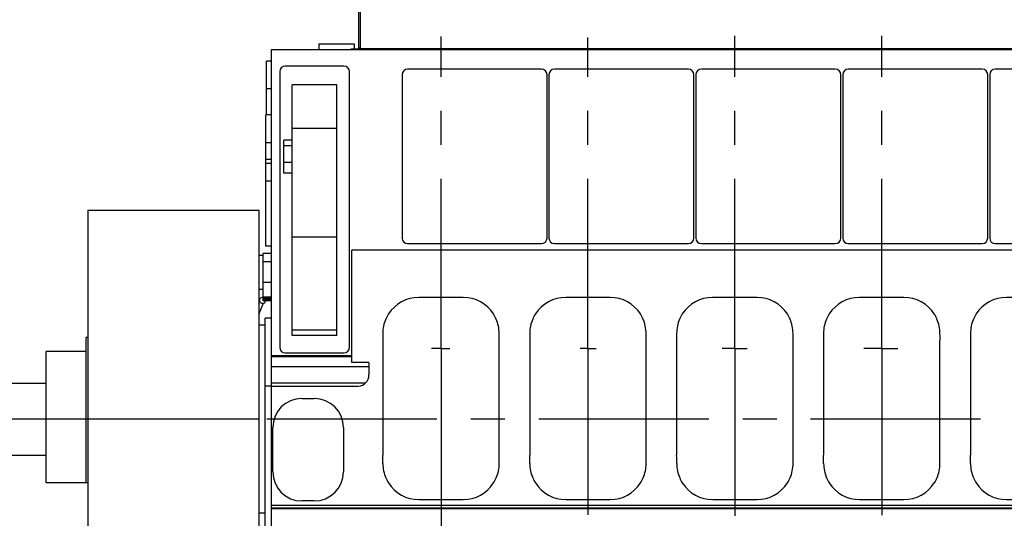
# Model space of a CAD drawing. Header units: millimetres. Extents: x 0 to 1189, y 0 to 841.
# Tile 4 of 136: x 224 to 366, y 262 to 334. Entities that reach past the tile are written whole.
import ezdxf
from ezdxf.enums import TextEntityAlignment as Align

# ---------------------------------------------------------------- set-up
doc = ezdxf.new("R2010")
doc.units = ezdxf.units.MM
doc.header["$LTSCALE"] = 65.395
doc.linetypes.add('CENTER', pattern=[0.6, 0.375, -0.075, 0.075, -0.075])
doc.layers.get('0').update_dxf_attribs({"linetype": 'CONTINUOUS'})
for name, color, linetype in [('1907_040000_TLKGS_KS_V_ABL553', 7, 'CONTINUOUS'), ('1907_041000_TLKGS_KS_V_ABL554', 7, 'CONTINUOUS'), ('1907_116500_06_SIMPLE1_B#AF0_ABL583', 7, 'CONTINUOUS'), ('1907_116500_06_SIMPLE1_T2_B_PBL584', 7, 'CONTINUOUS'), ('1907_733000_06_SIMPLE1_A_ABL598', 7, 'CONTINUOUS'), ('1907_733000_06_SIMPLE1_T2_A_PBL599', 7, 'CONTINUOUS'), ('1907_734000_04_SIMPLE1_C_ABL555', 7, 'CONTINUOUS'), ('1907_734000_04_SIMPLE1_T1_C_PBL556', 7, 'CONTINUOUS'), ('1997_000000_TLKGS_MARKETING_ABL548', 7, 'CONTINUOUS'), ('1997_030000_TLKGS_V_ABL549', 7, 'CONTINUOUS'), ('1997_100000_TLKGS_V_ABL550', 7, 'CONTINUOUS'), ('1997_111000_12_SIMPLE1_D_ABL551', 7, 'CONTINUOUS'), ('1997_111000_12_SIMPLE1_T1_D_PBL552', 7, 'CONTINUOUS'), ('1997_111200_08_SIMPLE1_A_ABL560', 7, 'CONTINUOUS'), ('1997_111200_08_SIMPLE1_T10_A_PBL562', 7, 'CONTINUOUS'), ('1997_111200_08_SIMPLE1_T12_A_PBL582', 7, 'CONTINUOUS'), ('1997_111200_08_SIMPLE1_T12_A_PBL661', 7, 'CONTINUOUS'), ('1997_111200_08_SIMPLE1_T12_A_PBL662', 7, 'CONTINUOUS'), ('1997_111200_08_SIMPLE1_T12_A_PBL663', 7, 'CONTINUOUS'), ('1997_111200_08_SIMPLE1_T12_A_PBL664', 7, 'CONTINUOUS'), ('1997_111200_08_SIMPLE1_T1_A_PBL563', 7, 'CONTINUOUS'), ('1997_111200_08_SIMPLE1_T2_A_PBL561', 7, 'CONTINUOUS'), ('1997_111200_08_SIMPLE1_T6_A_PBL658', 7, 'CONTINUOUS'), ('1997_111200_08_SIMPLE1_T6_A_PBL674', 7, 'CONTINUOUS'), ('1997_111200_08_SIMPLE1_T6_A_PBL689', 7, 'CONTINUOUS'), ('1997_111200_08_SIMPLE1_T6_A_PBL690', 7, 'CONTINUOUS'), ('1997_111200_08_SIMPLE1_T7_A_PBL657', 7, 'CONTINUOUS'), ('1997_111200_08_SIMPLE1_T7_A_PBL673', 7, 'CONTINUOUS'), ('1997_111200_08_SIMPLE1_T7_A_PBL699', 7, 'CONTINUOUS'), ('1997_111200_08_SIMPLE1_T7_A_PBL713', 7, 'CONTINUOUS'), ('1997_111200_08_SIMPLE1_T7_A_PBL714', 7, 'CONTINUOUS'), ('1997_171000_05_SIMPLE1_A_ABL588', 7, 'CONTINUOUS'), ('1997_171000_05_SIMPLE1_T1_A_PBL590', 7, 'CONTINUOUS'), ('1997_171000_05_SIMPLE1_T2_A_PBL589', 7, 'CONTINUOUS'), ('1997_300000_TLKGS_V_ABL557', 7, 'CONTINUOUS'), ('1997_312000_06_SIMPLE1_T1_X_PBL559', 7, 'CONTINUOUS'), ('1997_312000_06_SIMPLE1_X_ABL558', 7, 'CONTINUOUS'), ('9M32C_GENSET_GENERATOR_ABL531', 7, 'CONTINUOUS'), ('9M32C_GENSET_GENERATOR_T1_PBL532', 7, 'CONTINUOUS'), ('9M32C_GENSET_SCHUTZHAUBE_ABL533', 7, 'CONTINUOUS'), ('9M32C_GENSET_SCHUTZHAUBE_T1_PBL534', 7, 'CONTINUOUS'), ('links_19_VBL528', 7, 'CONTINUOUS')]:
    doc.layers.add(name, color=color, linetype=linetype)
doc.styles.get("Standard").update_dxf_attribs({"font": 'txt', "width": 0.6})
doc.dimstyles.new('DIMSTYLE_4', dxfattribs={"dimtxt": 3.5, "dimasz": 3.5, "dimexe": 1.8, "dimexo": 0, "dimgap": 0.875, "dimtad": 1, "dimlfac": 25, "dimdsep": 46, "dimtxsty": 'Standard', "dimblk": '_FILLED', "dimblk1": '_FILLED', "dimblk2": '_FILLED', "dimcen": 0.09, "dimadec": 0, "dimazin": 0, "dimtp": 2, "dimtm": 2, "dimtfac": 1, "dimtofl": 0, "dimtmove": 0, "dimatfit": 3, "dimldrblk": '_FILLED', "dimfxl": 1, "dimtolj": 1, "dimarcsym": 0})

# ---------------------------------------------------------------- blocks, each defined once
blk = doc.blocks.new('_FILLED')
at = {"color": 0, "linetype": 'ByBlock'}
blk.add_solid([(0, 0), (-1, 0.167), (-1, -0.167)], dxfattribs=at)
blk = doc.blocks.new('*D16')
at = {"color": 2, "linetype": 'Continuous'}
for p, q in [((278.1, 379.57), (86.38, 379.57)), ((88.18, 379.57), (88.18, 328.17)), ((88.18, 276.77), (88.18, 328.17)), ((106.77, 276.77), (86.38, 276.77))]:
    blk.add_line(p, q, dxfattribs=at)
at = {"color": 2, "linetype": 'Continuous', "xscale": 3.5, "yscale": 3.5, "zscale": 3.5}
for p, rotation in [((88.18, 379.57), 90), ((88.18, 276.77), 270)]:
    blk.add_blockref('_FILLED', p, dxfattribs=dict(at, rotation=rotation))
at = {"color": 2, "linetype": 'Continuous', "width": 0.672619}
blk.add_text('2570', height=3.5, rotation=90, dxfattribs=at).set_placement((87.3, 328.17), align=Align.CENTER)
blk = doc.blocks.new('*D17')
at = {"color": 2, "linetype": 'Continuous'}
for p, q in [((278.1, 394.37), (79.38, 394.37)), ((81.18, 394.37), (81.18, 335.57)), ((81.18, 276.77), (81.18, 335.57)), ((106.77, 276.77), (79.38, 276.77))]:
    blk.add_line(p, q, dxfattribs=at)
at = {"color": 2, "linetype": 'Continuous', "xscale": 3.5, "yscale": 3.5, "zscale": 3.5}
for p, rotation in [((81.18, 394.37), 90), ((81.18, 276.77), 270)]:
    blk.add_blockref('_FILLED', p, dxfattribs=dict(at, rotation=rotation))
at = {"color": 2, "linetype": 'Continuous', "width": 0.690476}
blk.add_text('2940', height=3.5, rotation=90, dxfattribs=at).set_placement((80.3, 335.57), align=Align.CENTER)
blk = doc.blocks.new('*D18')
at = {"color": 2, "linetype": 'Continuous'}
for p, q in [((298.75, 398.37), (72.38, 398.37)), ((74.18, 398.37), (74.18, 337.57)), ((74.18, 276.77), (74.18, 337.57)), ((106.77, 276.77), (72.38, 276.77))]:
    blk.add_line(p, q, dxfattribs=at)
at = {"color": 2, "linetype": 'Continuous', "xscale": 3.5, "yscale": 3.5, "zscale": 3.5}
for p, rotation in [((74.18, 398.37), 90), ((74.18, 276.77), 270)]:
    blk.add_blockref('_FILLED', p, dxfattribs=dict(at, rotation=rotation))
at = {"color": 2, "linetype": 'Continuous', "width": 0.672619}
blk.add_text('3040', height=3.5, rotation=90, dxfattribs=at).set_placement((73.3, 337.57), align=Align.CENTER)
blk = doc.blocks.new('*D19')
at = {"color": 2, "linetype": 'Continuous'}
for p, q in [((298.75, 412.97), (65.38, 412.97)), ((67.18, 412.97), (67.18, 344.87)), ((67.18, 276.77), (67.18, 344.87)), ((106.77, 276.77), (65.38, 276.77))]:
    blk.add_line(p, q, dxfattribs=at)
at = {"color": 2, "linetype": 'Continuous', "xscale": 3.5, "yscale": 3.5, "zscale": 3.5}
for p, rotation in [((67.18, 412.97), 90), ((67.18, 276.77), 270)]:
    blk.add_blockref('_FILLED', p, dxfattribs=dict(at, rotation=rotation))
at = {"color": 2, "linetype": 'Continuous', "width": 0.654762}
blk.add_text('3405', height=3.5, rotation=90, dxfattribs=at).set_placement((66.3, 344.87), align=Align.CENTER)
blk = doc.blocks.new('*D20')
at = {"color": 2, "linetype": 'Continuous'}
for p, q in [((284.46, 286.97), (284.46, 186.38)), ((515.42, 273.86), (515.42, 186.38)), ((284.46, 188.18), (399.94, 188.18)), ((515.42, 188.18), (399.94, 188.18))]:
    blk.add_line(p, q, dxfattribs=at)
at = {"color": 2, "linetype": 'Continuous', "xscale": 3.5, "yscale": 3.5, "zscale": 3.5, "rotation": 180}
blk.add_blockref('_FILLED', (284.46, 188.18), dxfattribs=at)
at = {"color": 2, "linetype": 'Continuous', "xscale": 3.5, "yscale": 3.5, "zscale": 3.5}
blk.add_blockref('_FILLED', (515.42, 188.18), dxfattribs=at)
at = {"color": 2, "linetype": 'Continuous', "width": 0.672619}
blk.add_text('5774', height=3.5, dxfattribs=at).set_placement((399.94, 189.05), align=Align.CENTER)
blk = doc.blocks.new('9M32C_GENSET_GENERATOR_T1_PBL532', base_point=(313.02, 304.71))
at = {"layer": '9M32C_GENSET_GENERATOR_T1_PBL532', "color": 7, "linetype": 'Continuous'}
for p, q in [((222.02, 281.97), (227.5, 281.97)), ((222.02, 271.57), (227.5, 271.57))]:
    blk.add_line(p, q, dxfattribs=at)
at = {"layer": '9M32C_GENSET_GENERATOR_T1_PBL532', "color": 2, "linetype": 'CENTER'}
blk.add_line((519.27, 276.77), (106.77, 276.77), dxfattribs=at)
blk = doc.blocks.new('9M32C_GENSET_GENERATOR_ABL531', base_point=(313.02, 304.71))
at = {"layer": '9M32C_GENSET_GENERATOR_T1_PBL532'}
blk.add_blockref('9M32C_GENSET_GENERATOR_T1_PBL532', (313.02, 304.71), dxfattribs=at)
blk = doc.blocks.new('9M32C_GENSET_SCHUTZHAUBE_T1_PBL534', base_point=(242.84, 281.07))
at = {"layer": '9M32C_GENSET_SCHUTZHAUBE_T1_PBL534', "color": 7, "linetype": 'Continuous'}
for p, q in [((233.5, 306.97), (233.5, 255.17)), ((233.5, 306.97), (258.18, 306.97)), ((258.18, 306.97), (258.18, 255.17)), ((233.26, 267.57), (233.26, 288.57)), ((233.5, 288.57), (233.26, 288.57)), ((227.5, 267.57), (227.5, 286.57)), ((233.26, 286.57), (227.5, 286.57)), ((233.5, 267.57), (227.5, 267.57)), ((258.18, 258.37), (233.5, 258.37)), ((258.18, 255.49), (233.5, 255.49))]:
    blk.add_line(p, q, dxfattribs=at)
at = {"layer": '9M32C_GENSET_SCHUTZHAUBE_T1_PBL534', "color": 9, "linetype": 'Continuous'}
blk.add_line((258.18, 276.77), (227.5, 276.77), dxfattribs=at)
blk = doc.blocks.new('9M32C_GENSET_SCHUTZHAUBE_ABL533', base_point=(242.84, 281.07))
at = {"layer": '9M32C_GENSET_SCHUTZHAUBE_T1_PBL534'}
blk.add_blockref('9M32C_GENSET_SCHUTZHAUBE_T1_PBL534', (242.84, 281.07), dxfattribs=at)
blk = doc.blocks.new('1997_111000_12_SIMPLE1_T1_D_PBL552', base_point=(370.32, 292.67))
at = {"layer": '1997_111000_12_SIMPLE1_T1_D_PBL552', "color": 7, "linetype": 'Continuous'}
for p, q in [((259.98, 255.17), (259.98, 330.17)), ((259.98, 330.17), (459.98, 330.17)), ((258.78, 300.43), (258.18, 300.43)), ((258.78, 293.89), (258.78, 300.73)), ((259.98, 300.73), (258.78, 300.73)), ((271.58, 284.96), (271.58, 301.17)), ((459.98, 301.17), (271.58, 301.17)), ((258.78, 295.51), (258.18, 295.51)), ((259.98, 294.33), (258.78, 294.33)), ((259.98, 293.89), (258.78, 293.89)), ((259.98, 285.97), (271.58, 285.97)), ((274.06, 284.96), (271.58, 284.96)), ((274.06, 284.96), (274.06, 283.17)), ((259.98, 281.57), (272.5, 281.57)), ((259.98, 264.37), (459.98, 264.37))]:
    blk.add_line(p, q, dxfattribs=at)
at = {"layer": '1997_111000_12_SIMPLE1_T1_D_PBL552', "color": 9, "linetype": 'Continuous'}
for p, q in [((259.98, 300.71), (258.78, 300.71)), ((259.98, 299.51), (258.78, 299.51)), ((259.98, 296.52), (258.78, 296.52)), ((259.98, 294.39), (258.78, 294.39)), ((259.98, 294.18), (258.78, 294.18)), ((259.98, 294.05), (258.78, 294.05)), ((259.98, 285.83), (271.58, 285.83)), ((259.98, 284.37), (274.06, 284.37)), ((259.98, 282.01), (273.55, 282.01)), ((259.98, 263.97), (459.98, 263.97)), ((259.98, 263.89), (459.98, 263.89))]:
    blk.add_line(p, q, dxfattribs=at)
at = {"layer": '1997_111000_12_SIMPLE1_T1_D_PBL552', "color": 7, "linetype": 'Continuous'}
blk.add_arc((272.46, 283.17), 1.6, 271.6206, 360, dxfattribs=at)
blk = doc.blocks.new('1997_111000_12_SIMPLE1_D_ABL551', base_point=(370.32, 292.67))
at = {"layer": '1997_111000_12_SIMPLE1_T1_D_PBL552'}
blk.add_blockref('1997_111000_12_SIMPLE1_T1_D_PBL552', (370.32, 292.67), dxfattribs=at)
blk = doc.blocks.new('1997_111200_08_SIMPLE1_T2_A_PBL561', base_point=(259.64, 324.61))
at = {"layer": '1997_111200_08_SIMPLE1_T2_A_PBL561', "color": 7, "linetype": 'Continuous'}
for p in [(259.3, 320.75), (259.98, 328.47)]:
    blk.add_line(p, (259.3, 328.47), dxfattribs=at)
at = {"layer": '1997_111200_08_SIMPLE1_T2_A_PBL561', "color": 9, "linetype": 'Continuous'}
blk.add_line((259.98, 324.47), (259.3, 324.47), dxfattribs=at)
blk = doc.blocks.new('1997_111200_08_SIMPLE1_T10_A_PBL562', base_point=(265.28, 272.37))
at = {"layer": '1997_111200_08_SIMPLE1_T10_A_PBL562', "color": 7, "linetype": 'Continuous'}
for p, q in [((264.38, 279.77), (266.18, 279.77)), ((260.18, 269.17), (260.18, 275.57)), ((270.38, 275.57), (270.38, 269.17)), ((266.18, 264.97), (264.38, 264.97))]:
    blk.add_line(p, q, dxfattribs=at)
for centre, start, end in [((264.38, 275.57), 90, 180), ((266.18, 275.57), 0, 90), ((264.38, 269.17), 180, 270), ((266.18, 269.17), 270, 360)]:
    blk.add_arc(centre, 4.2, start, end, dxfattribs=at)
blk = doc.blocks.new('1997_111200_08_SIMPLE1_T1_A_PBL563', base_point=(266.22, 307.07))
at = {"layer": '1997_111200_08_SIMPLE1_T1_A_PBL563', "color": 7, "linetype": 'Continuous'}
for p, q in [((261.18, 326.97), (261.18, 287.17)), ((270.46, 327.77), (261.98, 327.77)), ((271.26, 287.17), (271.26, 326.97)), ((263, 288.85), (263, 325.09)), ((269.44, 325.09), (263, 325.09)), ((269.44, 288.85), (269.44, 325.09)), ((261.78, 312.29), (261.78, 317.1)), ((263, 317.1), (261.78, 317.1)), ((263, 312.29), (261.78, 312.29)), ((261.98, 286.37), (270.46, 286.37))]:
    blk.add_line(p, q, dxfattribs=at)
at = {"layer": '1997_111200_08_SIMPLE1_T1_A_PBL563', "color": 9, "linetype": 'Continuous'}
for p, q in [((269.44, 318.74), (263, 318.74)), ((263, 316.24), (261.78, 316.24)), ((263, 313.83), (261.78, 313.83)), ((269.44, 303.08), (263, 303.08)), ((269.44, 289.62), (263, 289.62)), ((269.44, 288.85), (263, 288.85))]:
    blk.add_line(p, q, dxfattribs=at)
at = {"layer": '1997_111200_08_SIMPLE1_T1_A_PBL563', "color": 7, "linetype": 'Continuous'}
for centre, start, end in [((261.98, 326.97), 90, 180), ((270.46, 326.97), 0, 90), ((261.98, 287.17), 180, 270), ((270.46, 287.17), 270, 360)]:
    blk.add_arc(centre, 0.8, start, end, dxfattribs=at)
blk = doc.blocks.new('1997_111200_08_SIMPLE1_T12_A_PBL582', base_point=(284.45, 279.77))
at = {"layer": '1997_111200_08_SIMPLE1_T12_A_PBL582', "color": 7, "linetype": 'Continuous'}
for p, q in [((287.66, 294.37), (281.25, 294.37)), ((276.06, 289.17), (276.06, 287.98)), ((276.06, 287.98), (276.06, 271.57)), ((292.85, 271.57), (292.85, 287.97)), ((292.86, 270.37), (292.85, 271.57)), ((292.04, 267.57), (292.05, 267.58)), ((281.26, 265.17), (287.66, 265.17))]:
    blk.add_line(p, q, dxfattribs=at)
for centre, radius, start, end in [((281.27, 289.16), 5.21, 90.1732, 147.2173), ((287.66, 289.17), 5.2, 32.694, 90), ((281.22, 289.19), 5.15, 147.2173, 156.5056), ((287.68, 289.24), 5.15, 22.9923, 32.2056), ((281.26, 289.17), 5.2, 156.5056, 180.0668), ((287.66, 289.17), 5.19, 359.9828, 23.5645), ((283.17, 288.57), 9.7, 356.489, 3.557), ((248.43, 270.97), 27.64, 358.7753, 1.2482), ((281.26, 270.37), 5.19, 179.9178, 203.6301), ((287.66, 270.37), 5.2, 336.5214, 359.9537), ((281.24, 270.31), 5.15, 203.1105, 212.1454), ((281.26, 270.37), 5.2, 212.5834, 270.0031), ((287.66, 270.37), 5.2, 270, 327.37), ((287.7, 270.34), 5.15, 327.5209, 336.5982)]:
    blk.add_arc(centre, radius, start, end, dxfattribs=at)
blk = doc.blocks.new('1997_111200_08_SIMPLE1_T7_A_PBL657', base_point=(289.3, 314.73))
at = {"layer": '1997_111200_08_SIMPLE1_T7_A_PBL657', "color": 7, "linetype": 'Continuous'}
for p, q in [((298.96, 327.33), (279.64, 327.33)), ((278.84, 326.53), (278.84, 302.93)), ((299.76, 302.93), (299.76, 326.53)), ((279.64, 302.13), (298.96, 302.13))]:
    blk.add_line(p, q, dxfattribs=at)
for centre, start, end in [((279.64, 326.53), 90, 180), ((298.96, 326.53), 0, 90), ((279.64, 302.93), 180, 270), ((298.96, 302.93), 270, 360)]:
    blk.add_arc(centre, 0.8, start, end, dxfattribs=at)
blk = doc.blocks.new('1997_111200_08_SIMPLE1_T6_A_PBL658', base_point=(284.42, 297.34))
at = {"layer": '1997_111200_08_SIMPLE1_T6_A_PBL658', "color": 2, "linetype": 'CENTER'}
for q in [(284.46, 332.05), (283.11, 286.97), (284.46, 262.63), (285.73, 286.97)]:
    blk.add_line((284.46, 286.97), q, dxfattribs=at)
blk = doc.blocks.new('1997_111200_08_SIMPLE1_T12_A_PBL661', base_point=(305.65, 279.77))
at = {"layer": '1997_111200_08_SIMPLE1_T12_A_PBL661', "color": 7, "linetype": 'Continuous'}
for p, q in [((308.86, 294.37), (302.45, 294.37)), ((297.26, 289.17), (297.26, 287.98)), ((297.26, 287.98), (297.26, 271.57)), ((314.05, 271.57), (314.05, 287.97)), ((314.06, 270.37), (314.05, 271.57)), ((313.24, 267.57), (313.24, 267.58)), ((302.46, 265.17), (308.86, 265.17))]:
    blk.add_line(p, q, dxfattribs=at)
for centre, radius, start, end in [((302.47, 289.16), 5.21, 90.1732, 147.2173), ((308.86, 289.17), 5.2, 32.694, 90), ((302.41, 289.19), 5.15, 147.2173, 156.5056), ((308.88, 289.24), 5.15, 22.9923, 32.2056), ((302.46, 289.17), 5.2, 156.5056, 180.0668), ((308.86, 289.17), 5.19, 359.9828, 23.5645), ((304.37, 288.57), 9.7, 356.489, 3.557), ((269.63, 270.97), 27.64, 358.7753, 1.2482), ((302.46, 270.37), 5.19, 179.9178, 203.6301), ((308.86, 270.37), 5.2, 336.5214, 359.9537), ((302.44, 270.31), 5.15, 203.1105, 212.1454), ((302.46, 270.37), 5.2, 212.5834, 270.0031), ((308.86, 270.37), 5.2, 270, 327.37), ((308.9, 270.34), 5.15, 327.5209, 336.5982)]:
    blk.add_arc(centre, radius, start, end, dxfattribs=at)
blk = doc.blocks.new('1997_111200_08_SIMPLE1_T12_A_PBL662', base_point=(326.85, 279.77))
at = {"layer": '1997_111200_08_SIMPLE1_T12_A_PBL662', "color": 7, "linetype": 'Continuous'}
for p, q in [((330.06, 294.37), (323.65, 294.37)), ((318.46, 289.17), (318.46, 287.98)), ((318.46, 287.98), (318.46, 271.57)), ((335.25, 271.57), (335.25, 287.97)), ((335.26, 270.37), (335.25, 271.57)), ((334.44, 267.57), (334.44, 267.58)), ((323.66, 265.17), (330.06, 265.17))]:
    blk.add_line(p, q, dxfattribs=at)
for centre, radius, start, end in [((323.66, 289.16), 5.21, 90.1732, 147.2173), ((330.06, 289.17), 5.2, 32.694, 90), ((323.61, 289.19), 5.15, 147.2173, 156.5056), ((330.08, 289.24), 5.15, 22.9923, 32.2056), ((323.66, 289.17), 5.2, 156.5056, 180.0668), ((330.06, 289.17), 5.19, 359.9828, 23.5645), ((325.57, 288.57), 9.7, 356.489, 3.557), ((290.83, 270.97), 27.64, 358.7753, 1.2482), ((323.66, 270.37), 5.19, 179.9178, 203.6301), ((330.06, 270.37), 5.2, 336.5214, 359.9537), ((323.64, 270.31), 5.15, 203.1105, 212.1454), ((323.66, 270.37), 5.2, 212.5834, 270.0031), ((330.06, 270.37), 5.2, 270, 327.37), ((330.1, 270.34), 5.15, 327.5209, 336.5982)]:
    blk.add_arc(centre, radius, start, end, dxfattribs=at)
blk = doc.blocks.new('1997_111200_08_SIMPLE1_T12_A_PBL663', base_point=(348.05, 279.77))
at = {"layer": '1997_111200_08_SIMPLE1_T12_A_PBL663', "color": 7, "linetype": 'Continuous'}
for p, q in [((351.26, 294.37), (344.85, 294.37)), ((339.66, 289.17), (339.66, 287.98)), ((339.66, 287.98), (339.66, 271.57)), ((356.45, 271.57), (356.45, 287.97)), ((356.46, 270.37), (356.45, 271.57)), ((355.64, 267.57), (355.64, 267.58)), ((344.86, 265.17), (351.26, 265.17))]:
    blk.add_line(p, q, dxfattribs=at)
for centre, radius, start, end in [((344.86, 289.16), 5.21, 90.1732, 147.2173), ((351.26, 289.17), 5.2, 32.694, 90), ((344.81, 289.19), 5.15, 147.2173, 156.5056), ((351.28, 289.24), 5.15, 22.9923, 32.2056), ((344.86, 289.17), 5.2, 156.5056, 180.0668), ((351.26, 289.17), 5.19, 359.9828, 23.5645), ((346.77, 288.57), 9.7, 356.489, 3.557), ((312.03, 270.97), 27.64, 358.7753, 1.2482), ((344.86, 270.37), 5.19, 179.9178, 203.6301), ((351.26, 270.37), 5.2, 336.5214, 359.9537), ((344.84, 270.31), 5.15, 203.1105, 212.1454), ((344.86, 270.37), 5.2, 212.5834, 270.0031), ((351.26, 270.37), 5.2, 270, 327.37), ((351.3, 270.34), 5.15, 327.5209, 336.5982)]:
    blk.add_arc(centre, radius, start, end, dxfattribs=at)
blk = doc.blocks.new('1997_111200_08_SIMPLE1_T12_A_PBL664', base_point=(369.25, 279.77))
at = {"layer": '1997_111200_08_SIMPLE1_T12_A_PBL664', "color": 7, "linetype": 'Continuous'}
for p, q in [((372.46, 294.37), (366.05, 294.37)), ((360.86, 289.17), (360.86, 287.98)), ((360.86, 287.98), (360.86, 271.57)), ((377.65, 271.57), (377.65, 287.97)), ((377.66, 270.37), (377.65, 271.57)), ((376.84, 267.57), (376.84, 267.58)), ((366.06, 265.17), (372.46, 265.17))]:
    blk.add_line(p, q, dxfattribs=at)
for centre, radius, start, end in [((366.06, 289.16), 5.21, 90.1732, 147.2173), ((372.46, 289.17), 5.2, 32.694, 90), ((366.01, 289.19), 5.15, 147.2173, 156.5056), ((372.48, 289.24), 5.15, 22.9923, 32.2056), ((366.06, 289.17), 5.2, 156.5056, 180.0668), ((372.46, 289.17), 5.19, 359.9828, 23.5645), ((367.97, 288.57), 9.7, 356.489, 3.557), ((333.23, 270.97), 27.64, 358.7753, 1.2482), ((366.06, 270.37), 5.19, 179.9178, 203.6301), ((372.46, 270.37), 5.2, 336.5214, 359.9537), ((366.04, 270.31), 5.15, 203.1105, 212.1454), ((366.06, 270.37), 5.2, 212.5834, 270.0031), ((372.46, 270.37), 5.2, 270, 327.37), ((372.5, 270.34), 5.15, 327.5209, 336.5982)]:
    blk.add_arc(centre, radius, start, end, dxfattribs=at)
blk = doc.blocks.new('1997_111200_08_SIMPLE1_T7_A_PBL673', base_point=(310.49, 314.73))
at = {"layer": '1997_111200_08_SIMPLE1_T7_A_PBL673', "color": 7, "linetype": 'Continuous'}
for p, q in [((320.15, 327.33), (300.83, 327.33)), ((300.03, 326.53), (300.03, 302.93)), ((320.95, 302.93), (320.95, 326.53)), ((300.83, 302.13), (320.15, 302.13))]:
    blk.add_line(p, q, dxfattribs=at)
for centre, start, end in [((300.83, 326.53), 90, 180), ((320.15, 326.53), 0, 90), ((300.83, 302.93), 180, 270), ((320.15, 302.93), 270, 360)]:
    blk.add_arc(centre, 0.8, start, end, dxfattribs=at)
blk = doc.blocks.new('1997_111200_08_SIMPLE1_T6_A_PBL674', base_point=(305.69, 297.44))
at = {"layer": '1997_111200_08_SIMPLE1_T6_A_PBL674', "color": 2, "linetype": 'CENTER'}
for q in [(305.66, 331.9), (304.55, 286.97), (305.66, 262.98), (306.84, 286.97)]:
    blk.add_line((305.66, 286.97), q, dxfattribs=at)
blk = doc.blocks.new('1997_111200_08_SIMPLE1_T6_A_PBL689', base_point=(347.93, 297.52))
at = {"layer": '1997_111200_08_SIMPLE1_T6_A_PBL689', "color": 2, "linetype": 'CENTER'}
for q in [(348.06, 332.13), (345.47, 286.97), (350.39, 286.97), (348.06, 262.9)]:
    blk.add_line((348.06, 286.97), q, dxfattribs=at)
blk = doc.blocks.new('1997_111200_08_SIMPLE1_T6_A_PBL690', base_point=(326.84, 297.49))
at = {"layer": '1997_111200_08_SIMPLE1_T6_A_PBL690', "color": 2, "linetype": 'CENTER'}
for q in [(326.86, 332.16), (325.01, 286.97), (328.66, 286.97), (326.86, 262.81)]:
    blk.add_line((326.86, 286.97), q, dxfattribs=at)
blk = doc.blocks.new('1997_111200_08_SIMPLE1_T7_A_PBL699', base_point=(331.69, 314.73))
at = {"layer": '1997_111200_08_SIMPLE1_T7_A_PBL699', "color": 7, "linetype": 'Continuous'}
for p, q in [((341.35, 327.33), (322.03, 327.33)), ((321.23, 326.53), (321.23, 302.93)), ((342.15, 302.93), (342.15, 326.53)), ((322.03, 302.13), (341.35, 302.13))]:
    blk.add_line(p, q, dxfattribs=at)
for centre, start, end in [((322.03, 326.53), 90, 180), ((341.35, 326.53), 0, 90), ((322.03, 302.93), 180, 270), ((341.35, 302.93), 270, 360)]:
    blk.add_arc(centre, 0.8, start, end, dxfattribs=at)
blk = doc.blocks.new('1997_111200_08_SIMPLE1_T7_A_PBL713', base_point=(352.89, 314.73))
at = {"layer": '1997_111200_08_SIMPLE1_T7_A_PBL713', "color": 7, "linetype": 'Continuous'}
for p, q in [((362.55, 327.33), (343.23, 327.33)), ((342.43, 326.53), (342.43, 302.93)), ((363.35, 302.93), (363.35, 326.53)), ((343.23, 302.13), (362.55, 302.13))]:
    blk.add_line(p, q, dxfattribs=at)
for centre, start, end in [((343.23, 326.53), 90, 180), ((362.55, 326.53), 0, 90), ((343.23, 302.93), 180, 270), ((362.55, 302.93), 270, 360)]:
    blk.add_arc(centre, 0.8, start, end, dxfattribs=at)
blk = doc.blocks.new('1997_111200_08_SIMPLE1_T7_A_PBL714', base_point=(374.09, 314.73))
at = {"layer": '1997_111200_08_SIMPLE1_T7_A_PBL714', "color": 7, "linetype": 'Continuous'}
for p, q in [((383.75, 327.33), (364.43, 327.33)), ((363.63, 326.53), (363.63, 302.93)), ((384.55, 302.93), (384.55, 326.53)), ((364.43, 302.13), (383.75, 302.13))]:
    blk.add_line(p, q, dxfattribs=at)
for centre, start, end in [((364.43, 326.53), 90, 180), ((383.75, 326.53), 0, 90), ((364.43, 302.93), 180, 270), ((383.75, 302.93), 270, 360)]:
    blk.add_arc(centre, 0.8, start, end, dxfattribs=at)
blk = doc.blocks.new('1997_111200_08_SIMPLE1_A_ABL560', base_point=(377.38, 297.48))
at = {"layer": '1997_111200_08_SIMPLE1_T10_A_PBL562'}
blk.add_blockref('1997_111200_08_SIMPLE1_T10_A_PBL562', (265.28, 272.37), dxfattribs=at)
at = {"layer": '1997_111200_08_SIMPLE1_T12_A_PBL582'}
blk.add_blockref('1997_111200_08_SIMPLE1_T12_A_PBL582', (284.45, 279.77), dxfattribs=at)
at = {"layer": '1997_111200_08_SIMPLE1_T12_A_PBL661'}
blk.add_blockref('1997_111200_08_SIMPLE1_T12_A_PBL661', (305.65, 279.77), dxfattribs=at)
at = {"layer": '1997_111200_08_SIMPLE1_T12_A_PBL662'}
blk.add_blockref('1997_111200_08_SIMPLE1_T12_A_PBL662', (326.85, 279.77), dxfattribs=at)
at = {"layer": '1997_111200_08_SIMPLE1_T12_A_PBL663'}
blk.add_blockref('1997_111200_08_SIMPLE1_T12_A_PBL663', (348.05, 279.77), dxfattribs=at)
at = {"layer": '1997_111200_08_SIMPLE1_T12_A_PBL664'}
blk.add_blockref('1997_111200_08_SIMPLE1_T12_A_PBL664', (369.25, 279.77), dxfattribs=at)
at = {"layer": '1997_111200_08_SIMPLE1_T1_A_PBL563'}
blk.add_blockref('1997_111200_08_SIMPLE1_T1_A_PBL563', (266.22, 307.07), dxfattribs=at)
at = {"layer": '1997_111200_08_SIMPLE1_T2_A_PBL561'}
blk.add_blockref('1997_111200_08_SIMPLE1_T2_A_PBL561', (259.64, 324.61), dxfattribs=at)
at = {"layer": '1997_111200_08_SIMPLE1_T6_A_PBL658'}
blk.add_blockref('1997_111200_08_SIMPLE1_T6_A_PBL658', (284.42, 297.34), dxfattribs=at)
at = {"layer": '1997_111200_08_SIMPLE1_T6_A_PBL674'}
blk.add_blockref('1997_111200_08_SIMPLE1_T6_A_PBL674', (305.69, 297.44), dxfattribs=at)
at = {"layer": '1997_111200_08_SIMPLE1_T6_A_PBL689'}
blk.add_blockref('1997_111200_08_SIMPLE1_T6_A_PBL689', (347.93, 297.52), dxfattribs=at)
at = {"layer": '1997_111200_08_SIMPLE1_T6_A_PBL690'}
blk.add_blockref('1997_111200_08_SIMPLE1_T6_A_PBL690', (326.84, 297.49), dxfattribs=at)
at = {"layer": '1997_111200_08_SIMPLE1_T7_A_PBL657'}
blk.add_blockref('1997_111200_08_SIMPLE1_T7_A_PBL657', (289.3, 314.73), dxfattribs=at)
at = {"layer": '1997_111200_08_SIMPLE1_T7_A_PBL673'}
blk.add_blockref('1997_111200_08_SIMPLE1_T7_A_PBL673', (310.49, 314.73), dxfattribs=at)
at = {"layer": '1997_111200_08_SIMPLE1_T7_A_PBL699'}
blk.add_blockref('1997_111200_08_SIMPLE1_T7_A_PBL699', (331.69, 314.73), dxfattribs=at)
at = {"layer": '1997_111200_08_SIMPLE1_T7_A_PBL713'}
blk.add_blockref('1997_111200_08_SIMPLE1_T7_A_PBL713', (352.89, 314.73), dxfattribs=at)
at = {"layer": '1997_111200_08_SIMPLE1_T7_A_PBL714'}
blk.add_blockref('1997_111200_08_SIMPLE1_T7_A_PBL714', (374.09, 314.73), dxfattribs=at)
blk = doc.blocks.new('1907_116500_06_SIMPLE1_T2_B_PBL584', base_point=(269.38, 330.57))
at = {"layer": '1907_116500_06_SIMPLE1_T2_B_PBL584', "color": 7, "linetype": 'Continuous'}
for p, q in [((266.82, 330.97), (266.82, 330.17)), ((266.82, 330.97), (271.94, 330.97)), ((271.94, 330.97), (271.94, 330.23))]:
    blk.add_line(p, q, dxfattribs=at)
blk = doc.blocks.new('1907_116500_06_SIMPLE1_B#AF0_ABL583', base_point=(369.98, 344.63))
at = {"layer": '1907_116500_06_SIMPLE1_T2_B_PBL584'}
blk.add_blockref('1907_116500_06_SIMPLE1_T2_B_PBL584', (269.38, 330.57), dxfattribs=at)
blk = doc.blocks.new('1997_171000_05_SIMPLE1_T2_A_PBL589', base_point=(272.16, 340.81))
at = {"layer": '1997_171000_05_SIMPLE1_T2_A_PBL589', "color": 7, "linetype": 'Continuous'}
for p, q in [((272.61, 330.36), (272.61, 351.44)), ((272.86, 351.44), (272.61, 351.44)), ((271.47, 330.17), (271.47, 330.23)), ((271.47, 330.17), (271.47, 330.23)), ((272.86, 330.23), (271.47, 330.23)), ((271.87, 330.17), (271.87, 330.23)), ((272.86, 330.36), (272.61, 330.36)), ((272.61, 330.17), (272.61, 330.23))]:
    blk.add_line(p, q, dxfattribs=at)
blk = doc.blocks.new('1997_171000_05_SIMPLE1_T1_A_PBL590', base_point=(371.46, 341.57))
at = {"layer": '1997_171000_05_SIMPLE1_T1_A_PBL590', "color": 7, "linetype": 'Continuous'}
blk.add_line((272.86, 330.17), (272.86, 352.96), dxfattribs=at)
at = {"layer": '1997_171000_05_SIMPLE1_T1_A_PBL590', "color": 9, "linetype": 'Continuous'}
blk.add_line((272.86, 330.33), (459.98, 330.33), dxfattribs=at)
blk = doc.blocks.new('1997_171000_05_SIMPLE1_A_ABL588', base_point=(370.76, 342.27))
at = {"layer": '1997_171000_05_SIMPLE1_T1_A_PBL590'}
blk.add_blockref('1997_171000_05_SIMPLE1_T1_A_PBL590', (371.46, 341.57), dxfattribs=at)
at = {"layer": '1997_171000_05_SIMPLE1_T2_A_PBL589'}
blk.add_blockref('1997_171000_05_SIMPLE1_T2_A_PBL589', (272.16, 340.81), dxfattribs=at)
blk = doc.blocks.new('1997_100000_TLKGS_V_ABL550', base_point=(376.82, 305.81))
at = {"layer": '1907_116500_06_SIMPLE1_B#AF0_ABL583'}
blk.add_blockref('1907_116500_06_SIMPLE1_B#AF0_ABL583', (369.98, 344.63), dxfattribs=at)
at = {"layer": '1997_111000_12_SIMPLE1_D_ABL551'}
blk.add_blockref('1997_111000_12_SIMPLE1_D_ABL551', (370.32, 292.67), dxfattribs=at)
at = {"layer": '1997_111200_08_SIMPLE1_A_ABL560'}
blk.add_blockref('1997_111200_08_SIMPLE1_A_ABL560', (377.38, 297.48), dxfattribs=at)
at = {"layer": '1997_171000_05_SIMPLE1_A_ABL588'}
blk.add_blockref('1997_171000_05_SIMPLE1_A_ABL588', (370.76, 342.27), dxfattribs=at)
blk = doc.blocks.new('1997_312000_06_SIMPLE1_T1_X_PBL559', base_point=(259.58, 311.26))
at = {"layer": '1997_312000_06_SIMPLE1_T1_X_PBL559', "color": 7, "linetype": 'Continuous'}
for p, q in [((259.18, 301.77), (259.18, 320.75)), ((259.98, 320.75), (259.18, 320.75)), ((259.98, 316.68), (259.18, 316.68)), ((259.98, 314.28), (259.18, 314.28)), ((259.98, 311.14), (259.18, 311.14)), ((259.98, 301.77), (259.18, 301.77))]:
    blk.add_line(p, q, dxfattribs=at)
at = {"layer": '1997_312000_06_SIMPLE1_T1_X_PBL559', "color": 9, "linetype": 'Continuous'}
blk.add_line((259.98, 313.72), (259.18, 313.72), dxfattribs=at)
blk = doc.blocks.new('1997_312000_06_SIMPLE1_X_ABL558', base_point=(259.58, 311.26))
at = {"layer": '1997_312000_06_SIMPLE1_T1_X_PBL559'}
blk.add_blockref('1997_312000_06_SIMPLE1_T1_X_PBL559', (259.58, 311.26), dxfattribs=at)
blk = doc.blocks.new('1997_300000_TLKGS_V_ABL557', base_point=(259.58, 311.26))
at = {"layer": '1997_312000_06_SIMPLE1_X_ABL558'}
blk.add_blockref('1997_312000_06_SIMPLE1_X_ABL558', (259.58, 311.26), dxfattribs=at)
blk = doc.blocks.new('1997_030000_TLKGS_V_ABL549', base_point=(382.56, 315.49))
at = {"layer": '1997_100000_TLKGS_V_ABL550'}
blk.add_blockref('1997_100000_TLKGS_V_ABL550', (376.82, 305.81), dxfattribs=at)
at = {"layer": '1997_300000_TLKGS_V_ABL557'}
blk.add_blockref('1997_300000_TLKGS_V_ABL557', (259.58, 311.26), dxfattribs=at)
blk = doc.blocks.new('1907_734000_04_SIMPLE1_T1_C_PBL556', base_point=(259.08, 273.67))
at = {"layer": '1907_734000_04_SIMPLE1_T1_C_PBL556', "color": 7, "linetype": 'Continuous'}
for p, q in [((259.1, 255.97), (259.1, 291.37)), ((259.98, 291.37), (259.1, 291.37)), ((259.1, 290.34), (258.18, 290.34)), ((259.1, 263.2), (258.18, 263.2)), ((259.1, 255.97), (258.18, 255.97))]:
    blk.add_line(p, q, dxfattribs=at)
at = {"layer": '1907_734000_04_SIMPLE1_T1_C_PBL556', "color": 9, "linetype": 'Continuous'}
blk.add_line((259.98, 281.54), (259.1, 281.54), dxfattribs=at)
blk = doc.blocks.new('1907_734000_04_SIMPLE1_C_ABL555', base_point=(259.08, 273.67))
at = {"layer": '1907_734000_04_SIMPLE1_T1_C_PBL556'}
blk.add_blockref('1907_734000_04_SIMPLE1_T1_C_PBL556', (259.08, 273.67), dxfattribs=at)
blk = doc.blocks.new('1907_733000_06_SIMPLE1_T2_A_PBL599', base_point=(258.66, 293.16))
at = {"layer": '1907_733000_06_SIMPLE1_T2_A_PBL599', "color": 7, "linetype": 'Continuous'}
for p, q in [((258.18, 293.47), (258.3, 293.76)), ((258.18, 291.97), (258.85, 293.52))]:
    blk.add_line(p, q, dxfattribs=at)
for start, end in [(80.2935, 213.2878), (279.4502, 355.7785)]:
    blk.add_arc((258.7, 293.92), 0.436, start, end, dxfattribs=at)
for points, knots in [([(258.53, 293.53), (258.51, 293.54), (258.44, 293.58), (258.37, 293.63), (258.34, 293.68)], [0, 0, 0, 0, 0.276554, 1, 1, 1, 1]), ([(258.78, 293.49), (258.76, 293.49), (258.68, 293.49), (258.59, 293.51), (258.53, 293.53)], [0, 0, 0, 0, 0.217309, 1, 1, 1, 1])]:
    blk.add_open_spline(points, degree=3, knots=knots, dxfattribs=at)
blk = doc.blocks.new('1907_733000_06_SIMPLE1_A_ABL598', base_point=(258.66, 293.16))
at = {"layer": '1907_733000_06_SIMPLE1_T2_A_PBL599'}
blk.add_blockref('1907_733000_06_SIMPLE1_T2_A_PBL599', (258.66, 293.16), dxfattribs=at)
blk = doc.blocks.new('1907_041000_TLKGS_KS_V_ABL554', base_point=(259.08, 275.16))
at = {"layer": '1907_733000_06_SIMPLE1_A_ABL598'}
blk.add_blockref('1907_733000_06_SIMPLE1_A_ABL598', (258.66, 293.16), dxfattribs=at)
at = {"layer": '1907_734000_04_SIMPLE1_C_ABL555'}
blk.add_blockref('1907_734000_04_SIMPLE1_C_ABL555', (259.08, 273.67), dxfattribs=at)
blk = doc.blocks.new('1907_040000_TLKGS_KS_V_ABL553', base_point=(259.08, 275.16))
at = {"layer": '1907_041000_TLKGS_KS_V_ABL554'}
blk.add_blockref('1907_041000_TLKGS_KS_V_ABL554', (259.08, 275.16), dxfattribs=at)
blk = doc.blocks.new('1997_000000_TLKGS_MARKETING_ABL548', base_point=(404.58, 322.01))
at = {"layer": '1907_040000_TLKGS_KS_V_ABL553'}
blk.add_blockref('1907_040000_TLKGS_KS_V_ABL553', (259.08, 275.16), dxfattribs=at)
at = {"layer": '1997_030000_TLKGS_V_ABL549'}
blk.add_blockref('1997_030000_TLKGS_V_ABL549', (382.56, 315.49), dxfattribs=at)
blk = doc.blocks.new('LINKS_19_VBL528', base_point=(326.57, 308.87))
at = {"layer": '1997_000000_TLKGS_MARKETING_ABL548'}
blk.add_blockref('1997_000000_TLKGS_MARKETING_ABL548', (404.58, 322.01), dxfattribs=at)
at = {"layer": '9M32C_GENSET_GENERATOR_ABL531'}
blk.add_blockref('9M32C_GENSET_GENERATOR_ABL531', (313.02, 304.71), dxfattribs=at)
at = {"layer": '9M32C_GENSET_SCHUTZHAUBE_ABL533'}
blk.add_blockref('9M32C_GENSET_SCHUTZHAUBE_ABL533', (242.84, 281.07), dxfattribs=at)

msp = doc.modelspace()

# ---------------------------------------------------------------- block references
at = {"layer": 'links_19_VBL528'}
msp.add_blockref('LINKS_19_VBL528', (326.56753, 308.87135), dxfattribs=at)

# ---------------------------------------------------------------- dimensions: what is measured, and where the dimension line sits
at = {"color": 2, "linetype": 'Continuous'}
for base, p1, p2, angle, picture, middle in [((67.17794, 276.77135), (298.74994, 412.97135), (106.77452, 276.77135), 270, '*D19', (67.17794, 344.53802)), ((74.17794, 276.77135), (298.74994, 398.37135), (106.77452, 276.77135), 270, '*D18', (74.17794, 337.23802)), ((81.17794, 394.37135), (106.77452, 276.77135), (278.09714, 394.37135), 90, '*D17', (81.17794, 335.23802)), ((88.17794, 379.57135), (106.77452, 276.77135), (278.09714, 379.57135), 90, '*D16', (88.17794, 327.83802))]:
    dim = msp.add_linear_dim(base=base, p1=p1, p2=p2, angle=angle, dimstyle='DIMSTYLE_4', dxfattribs=at)
    dim.commit()
    dim.dimension.update_dxf_attribs({"geometry": picture, "text_midpoint": middle, "dimtype": 160})
dim = msp.add_linear_dim(base=(515.41794, 188.17599), p1=(284.45794, 286.97135), p2=(515.41794, 273.85535), dimstyle='DIMSTYLE_4', dxfattribs=at)
dim.commit()
dim.dimension.update_dxf_attribs({"geometry": '*D20', "text_midpoint": (399.60462, 188.17599), "dimtype": 160})

doc.saveas('drawing.dxf')
